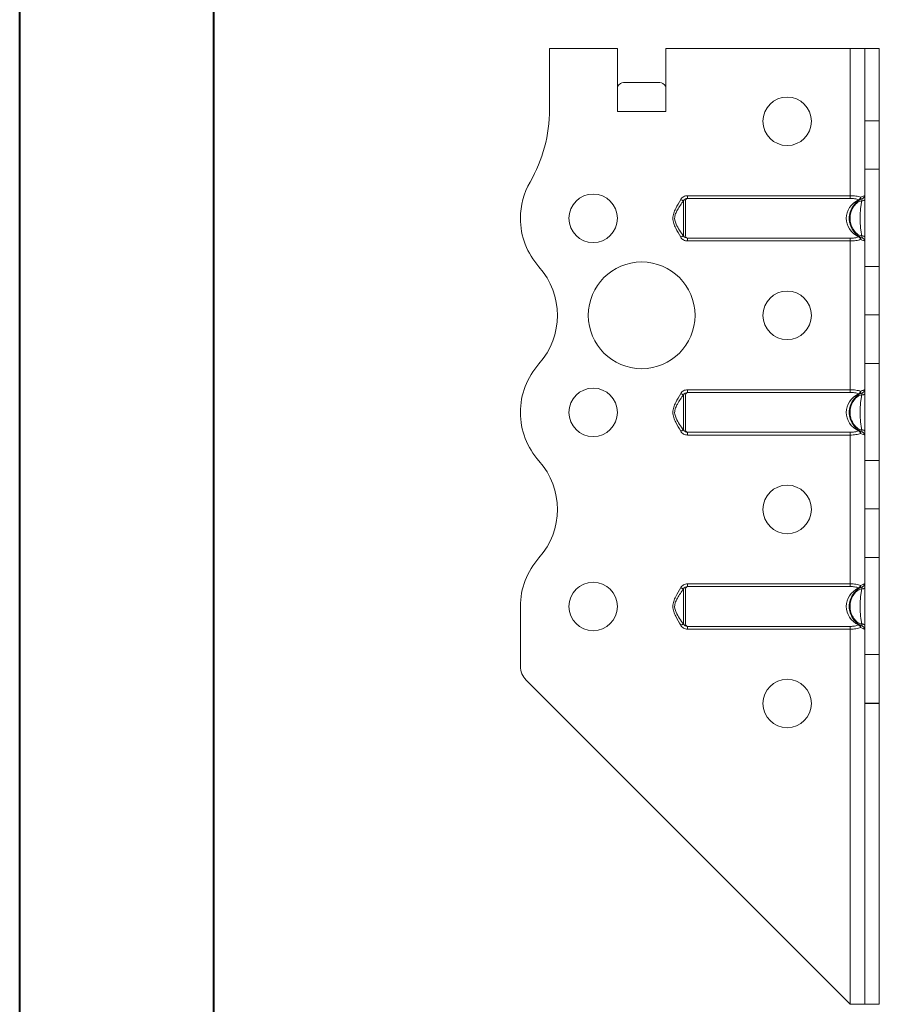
# Model space of a CAD drawing. Header units: millimetres. Extents: x 0 to 210, y 0 to 297.
# Tile 7 of 9: x 0 to 44, y 195 to 246. Entities that reach past the tile are written whole.
import ezdxf

# ---------------------------------------------------------------- set-up
doc = ezdxf.new("R2010")
doc.units = ezdxf.units.MM

msp = doc.modelspace()

# ---------------------------------------------------------------- linework, layer by layer
at = {"color": 7, "linetype": 'Continuous', "lineweight": 40}
for p, q in [((0.079, 0.215), (0.079, 297.215)), ((10.079, 5.215), (10.079, 292.215))]:
    msp.add_line(p, q, dxfattribs=at)
at = {"color": 7, "linetype": 'Continuous', "lineweight": 15}
for p, q in [((27.39, 244.598), (27.39, 241.458)), ((30.89, 244.598), (27.39, 244.598)), ((30.89, 241.348), (30.89, 244.598)), ((33.39, 241.348), (33.39, 244.598)), ((42.89, 244.598), (33.39, 244.598)), ((43.64, 244.598), (42.89, 244.598)), ((42.89, 244.598), (42.89, 237.014)), ((44.39, 244.598), (43.64, 244.598)), ((43.64, 240.873), (43.64, 244.598)), ((44.39, 240.873), (44.39, 244.598)), ((31.203, 242.848), (33.078, 242.848)), ((30.89, 241.348), (33.39, 241.348)), ((43.64, 240.873), (44.39, 240.873)), ((43.64, 238.373), (43.64, 240.873)), ((44.39, 240.873), (44.39, 238.373)), ((44.39, 238.373), (43.64, 238.373)), ((43.64, 238.373), (43.64, 233.372)), ((44.39, 233.372), (44.39, 238.373)), ((34.497, 237.014), (34.497, 236.874)), ((34.497, 237.014), (42.89, 237.014)), ((42.89, 237.014), (42.89, 236.874)), ((42.89, 236.874), (34.497, 236.874)), ((34.497, 234.821), (42.89, 234.821)), ((34.497, 234.821), (34.497, 234.681)), ((42.89, 234.681), (34.497, 234.681)), ((42.89, 234.821), (42.89, 234.681)), ((42.89, 234.681), (42.89, 227.014)), ((43.64, 233.372), (44.39, 233.372)), ((43.64, 230.872), (43.64, 233.372)), ((44.39, 233.372), (44.39, 230.872)), ((44.39, 230.872), (43.64, 230.872)), ((43.64, 230.872), (44.39, 230.872)), ((43.64, 230.872), (43.64, 230.872)), ((43.64, 228.373), (43.64, 230.872)), ((44.39, 230.872), (44.39, 230.872)), ((44.39, 230.872), (44.39, 228.373)), ((44.39, 228.373), (43.64, 228.373)), ((43.64, 228.373), (43.64, 223.372)), ((44.39, 223.372), (44.39, 228.373)), ((34.497, 227.014), (34.497, 226.874)), ((34.497, 227.014), (42.89, 227.014)), ((42.89, 226.874), (34.497, 226.874)), ((42.89, 227.014), (42.89, 226.874)), ((34.497, 224.821), (42.89, 224.821)), ((34.497, 224.821), (34.497, 224.681)), ((42.89, 224.821), (42.89, 224.681)), ((42.89, 224.681), (34.497, 224.681)), ((42.89, 224.681), (42.89, 217.014)), ((43.64, 223.372), (44.39, 223.372)), ((43.64, 220.872), (43.64, 223.372)), ((44.39, 223.372), (44.39, 220.872)), ((44.39, 220.872), (43.64, 220.872)), ((43.64, 220.872), (44.39, 220.872)), ((43.64, 218.373), (43.64, 220.872)), ((43.64, 220.872), (43.64, 220.872)), ((44.39, 220.872), (44.39, 218.373)), ((44.39, 220.872), (44.39, 220.872)), ((44.39, 218.373), (43.64, 218.373)), ((43.64, 218.373), (43.64, 213.372)), ((44.39, 213.372), (44.39, 218.373)), ((34.497, 217.014), (34.497, 216.874)), ((34.497, 217.014), (42.89, 217.014)), ((42.89, 216.874), (34.497, 216.874)), ((42.89, 217.014), (42.89, 216.874)), ((25.89, 215.847), (25.89, 212.762)), ((34.497, 214.821), (42.89, 214.821)), ((34.497, 214.821), (34.497, 214.681)), ((42.89, 214.681), (34.497, 214.681)), ((42.89, 214.821), (42.89, 214.681)), ((42.89, 214.681), (42.89, 195.348)), ((43.64, 213.372), (44.39, 213.372)), ((43.64, 210.872), (43.64, 213.372)), ((44.39, 213.372), (44.39, 210.872)), ((42.89, 195.348), (26.183, 212.055)), ((44.39, 210.872), (43.64, 210.872)), ((43.64, 210.848), (43.64, 210.872)), ((44.39, 210.848), (43.64, 210.848)), ((43.64, 195.348), (43.64, 210.848)), ((44.39, 210.848), (44.39, 210.872)), ((44.39, 195.348), (44.39, 210.848)), ((42.89, 195.348), (43.64, 195.348)), ((44.39, 195.348), (43.64, 195.348))]:
    msp.add_line(p, q, dxfattribs=at)
at = {"color": 7, "linetype": 'Continuous', "lineweight": 15, "flags": 128}
for points in [[(34.155, 236.818), (34.181, 236.804), (34.207, 236.791), (34.23, 236.779), (34.25, 236.769), (34.267, 236.76), (34.279, 236.754), (34.286, 236.75), (34.288, 236.749)], [(43.64, 236.818), (43.637, 236.804), (43.629, 236.791), (43.614, 236.779), (43.595, 236.769), (43.572, 236.76), (43.545, 236.754), (43.517, 236.75), (43.487, 236.749)], [(34.288, 234.946), (34.286, 234.945), (34.279, 234.941), (34.267, 234.935), (34.25, 234.926), (34.23, 234.916), (34.207, 234.904), (34.181, 234.891), (34.155, 234.877)], [(43.487, 234.946), (43.517, 234.945), (43.545, 234.941), (43.572, 234.935), (43.595, 234.926), (43.614, 234.916), (43.629, 234.904), (43.637, 234.891), (43.64, 234.877)], [(34.155, 226.818), (34.181, 226.804), (34.207, 226.791), (34.23, 226.779), (34.25, 226.769), (34.267, 226.76), (34.279, 226.754), (34.286, 226.75), (34.288, 226.749)], [(43.64, 226.818), (43.637, 226.804), (43.629, 226.791), (43.614, 226.779), (43.595, 226.769), (43.572, 226.76), (43.545, 226.754), (43.517, 226.75), (43.487, 226.749)], [(34.288, 224.946), (34.286, 224.945), (34.279, 224.941), (34.267, 224.935), (34.25, 224.926), (34.23, 224.916), (34.207, 224.904), (34.181, 224.891), (34.155, 224.877)], [(43.487, 224.946), (43.517, 224.945), (43.545, 224.941), (43.572, 224.935), (43.595, 224.926), (43.614, 224.916), (43.629, 224.904), (43.637, 224.891), (43.64, 224.877)], [(34.155, 216.818), (34.181, 216.804), (34.207, 216.791), (34.23, 216.779), (34.25, 216.769), (34.267, 216.76), (34.279, 216.754), (34.286, 216.75), (34.288, 216.749)], [(43.64, 216.818), (43.637, 216.804), (43.629, 216.791), (43.614, 216.779), (43.595, 216.769), (43.572, 216.76), (43.545, 216.754), (43.517, 216.75), (43.487, 216.749)], [(34.288, 214.946), (34.286, 214.945), (34.279, 214.941), (34.267, 214.935), (34.25, 214.926), (34.23, 214.916), (34.207, 214.904), (34.181, 214.891), (34.155, 214.877)], [(43.487, 214.946), (43.517, 214.945), (43.545, 214.941), (43.572, 214.935), (43.595, 214.926), (43.614, 214.916), (43.629, 214.904), (43.637, 214.891), (43.64, 214.877)]]:
    msp.add_lwpolyline(points, dxfattribs=at)
at = {"color": 7, "linetype": 'Continuous', "lineweight": 15}
for centre, radius in [((39.64, 240.848), 1.25), ((29.64, 235.848), 1.25), ((32.14, 230.848), 2.75), ((39.64, 230.848), 1.25), ((29.64, 225.848), 1.25), ((39.64, 220.848), 1.25), ((29.64, 215.848), 1.25), ((39.64, 210.848), 1.25)]:
    msp.add_circle(centre, radius, dxfattribs=at)
for centre, radius, start, end in [((19.89, 241.458), 7.5, 330.0736, 0), ((29.64, 235.845), 3.75, 150.0736, 179.9591), ((43.49, 237.014), 0.15, 291.1002, 0), ((43.222, 236.983), 0.206, 296.6888, 344.8257), ((43.352, 236.874), 0.0829, 243.0698, 296.9302), ((43.32, 236.885), 0.11, 309.3514, 23.8131), ((29.64, 235.848), 3.75, 180, 221.8123), ((43.352, 234.821), 0.0829, 63.0698, 116.9302), ((43.222, 234.712), 0.206, 15.1732, 63.3123), ((43.32, 234.81), 0.11, 336.1863, 50.6492), ((43.49, 234.681), 0.15, 0, 68.8998), ((24.05, 230.848), 3.75, 318.1863, 41.8123), ((29.64, 225.848), 3.75, 138.1863, 180), ((43.222, 226.983), 0.206, 296.6888, 344.8257), ((43.352, 226.874), 0.0829, 243.0698, 296.9302), ((43.32, 226.885), 0.11, 309.3514, 23.8131), ((43.49, 227.014), 0.15, 291.1002, 0), ((29.64, 225.848), 3.75, 180, 221.8137), ((43.352, 224.821), 0.0829, 63.0745, 116.9255), ((43.222, 224.712), 0.206, 15.1743, 63.3112), ((43.32, 224.81), 0.11, 336.1869, 50.6486), ((43.49, 224.681), 0.15, 0, 68.8998), ((24.05, 220.848), 3.75, 318.1877, 41.8137), ((29.64, 215.847), 3.75, 138.1877, 180), ((43.222, 216.983), 0.206, 296.6891, 344.8262), ((43.352, 216.874), 0.0829, 243.0745, 296.9255), ((43.32, 216.885), 0.11, 309.3518, 23.8131), ((43.49, 217.014), 0.15, 291.1002, 0), ((43.352, 214.821), 0.0829, 63.0745, 116.9255), ((43.222, 214.712), 0.206, 15.1743, 63.3112), ((43.32, 214.81), 0.11, 336.1869, 50.6486), ((43.49, 214.681), 0.15, 0, 68.8998), ((26.89, 212.762), 1, 180, 225)]:
    msp.add_arc(centre, radius, start, end, dxfattribs=at)
for centre, major_axis, ratio, start_param, end_param in [((31.203, 241.348), (0, 1.5), 0.416667, 0, 0.523599), ((33.078, 241.348), (0, 1.5), 0.416667, 5.759587, 6.283185), ((43.94, 235.848), (1.25, 0), 0.88, 2.095075, 4.18811), ((43.94, 225.848), (1.25, 0), 0.88, 2.095075, 4.18811), ((43.94, 215.848), (1.25, 0), 0.88, 2.095075, 4.18811)]:
    msp.add_ellipse(centre, major_axis=major_axis, ratio=ratio, start_param=start_param, end_param=end_param, dxfattribs=at)
for points, knots in [([(34.497, 237.014), (34.428, 237.014), (34.359, 236.996), (34.237, 236.93), (34.187, 236.88), (34.155, 236.818)], [0, 0, 0, 0, 0.5, 0.5, 1, 1, 1, 1]), ([(42.89, 237.014), (42.94, 237.014), (42.99, 237.012), (43.087, 237.006), (43.135, 237.001), (43.271, 236.981), (43.353, 236.961), (43.421, 236.93)], [0, 0, 0, 0, 0.25, 0.25, 0.5, 0.5, 1, 1, 1, 1]), ([(43.421, 236.93), (43.488, 236.961), (43.544, 236.981), (43.601, 237.001), (43.616, 237.006), (43.635, 237.012), (43.64, 237.014), (43.64, 237.014)], [0, 0, 0, 0, 0.5, 0.5, 0.75, 0.75, 1, 1, 1, 1]), ([(34.155, 234.877), (34.074, 235.035), (33.977, 235.185), (33.856, 235.421), (33.819, 235.501), (33.764, 235.67), (33.747, 235.76), (33.748, 235.937), (33.764, 236.025), (33.819, 236.194), (33.856, 236.274), (33.978, 236.51), (34.074, 236.66), (34.155, 236.818)], [0, 0, 0, 0, 0.25, 0.25, 0.375, 0.375, 0.5, 0.5, 0.625, 0.625, 0.75, 0.75, 1, 1, 1, 1]), ([(34.297, 236.761), (34.189, 236.603), (34.043, 236.388), (33.887, 236.102), (33.835, 235.921), (33.841, 235.731), (33.974, 235.382), (34.161, 235.13), (34.305, 234.934)], [0, 0, 0, 0, 0.280337, 0.380788, 0.467927, 0.548301, 0.65026, 1, 1, 1, 1]), ([(34.288, 236.749), (34.308, 236.787), (34.341, 236.817), (34.416, 236.857), (34.456, 236.869), (34.497, 236.874)], [0, 0, 0, 0, 0.5, 0.5, 1, 1, 1, 1]), ([(34.288, 234.946), (34.288, 234.944), (34.291, 234.961), (34.294, 235.006), (34.295, 235.034), (34.298, 235.128), (34.299, 235.205), (34.299, 235.372), (34.3, 235.463), (34.3, 235.653), (34.3, 235.75), (34.3, 235.947), (34.3, 236.043), (34.3, 236.232), (34.299, 236.323), (34.299, 236.489), (34.298, 236.566), (34.295, 236.661), (34.294, 236.689), (34.291, 236.734), (34.288, 236.751), (34.288, 236.749)], [0, 0, 0, 0, 0.0625, 0.0625, 0.125, 0.125, 0.25, 0.25, 0.375, 0.375, 0.5, 0.5, 0.625, 0.625, 0.75, 0.75, 0.875, 0.875, 0.9375, 0.9375, 1, 1, 1, 1]), ([(34.497, 236.874), (34.483, 236.865), (34.467, 236.856), (34.438, 236.835), (34.427, 236.823), (34.409, 236.784), (34.405, 236.753), (34.399, 236.685), (34.398, 236.648), (34.396, 236.567), (34.396, 236.523), (34.398, 236.386), (34.4, 236.285), (34.404, 236.072), (34.405, 235.962), (34.405, 235.737), (34.404, 235.626), (34.4, 235.412), (34.398, 235.31), (34.396, 235.127), (34.396, 235.045), (34.405, 234.943), (34.409, 234.912), (34.427, 234.872), (34.438, 234.86), (34.467, 234.839), (34.483, 234.83), (34.497, 234.821)], [0, 0, 0, 0, 0.03125, 0.03125, 0.0625, 0.0625, 0.125, 0.125, 0.1875, 0.1875, 0.25, 0.25, 0.375, 0.375, 0.5, 0.5, 0.625, 0.625, 0.75, 0.75, 0.875, 0.875, 0.9375, 0.9375, 0.96875, 0.96875, 1, 1, 1, 1]), ([(43.544, 234.821), (43.522, 234.83), (43.5, 234.839), (43.457, 234.859), (43.435, 234.87), (43.362, 234.91), (43.315, 234.941), (43.226, 235.009), (43.184, 235.046), (43.107, 235.127), (43.071, 235.171), (42.975, 235.308), (42.925, 235.411), (42.874, 235.57), (42.862, 235.624), (42.845, 235.734), (42.84, 235.791), (42.84, 235.959), (42.857, 236.07), (42.924, 236.284), (42.973, 236.384), (43.102, 236.569), (43.179, 236.649), (43.312, 236.752), (43.36, 236.784), (43.432, 236.823), (43.455, 236.835), (43.5, 236.856), (43.522, 236.865), (43.544, 236.874)], [0, 0, 0, 0, 0.03125, 0.03125, 0.0625, 0.0625, 0.125, 0.125, 0.1875, 0.1875, 0.25, 0.25, 0.375, 0.375, 0.4375, 0.4375, 0.5, 0.5, 0.625, 0.625, 0.75, 0.75, 0.875, 0.875, 0.9375, 0.9375, 0.96875, 0.96875, 1, 1, 1, 1]), ([(43.487, 236.749), (43.437, 236.751), (43.39, 236.734), (43.302, 236.689), (43.262, 236.661), (43.15, 236.566), (43.086, 236.489), (42.984, 236.322), (42.947, 236.232), (42.895, 236.042), (42.883, 235.946), (42.883, 235.75), (42.896, 235.652), (42.946, 235.465), (42.985, 235.373), (43.086, 235.207), (43.149, 235.13), (43.261, 235.035), (43.302, 235.006), (43.389, 234.961), (43.437, 234.944), (43.487, 234.946)], [0, 0, 0, 0, 0.0625, 0.0625, 0.125, 0.125, 0.25, 0.25, 0.375, 0.375, 0.5, 0.5, 0.625, 0.625, 0.75, 0.75, 0.875, 0.875, 0.9375, 0.9375, 1, 1, 1, 1]), ([(43.315, 236.8), (43.259, 236.828), (43.192, 236.846), (43.047, 236.869), (42.969, 236.874), (42.89, 236.874)], [0, 0, 0, 0, 0.5, 0.5, 1, 1, 1, 1]), ([(43.487, 234.946), (43.47, 235.02), (43.458, 235.091), (43.438, 235.233), (43.43, 235.304), (43.417, 235.449), (43.411, 235.523), (43.403, 235.679), (43.4, 235.764), (43.4, 235.933), (43.403, 236.016), (43.411, 236.173), (43.417, 236.247), (43.43, 236.392), (43.438, 236.463), (43.458, 236.605), (43.47, 236.676), (43.487, 236.749)], [0, 0, 0, 0, 0.125, 0.125, 0.25, 0.25, 0.375, 0.375, 0.5, 0.5, 0.625, 0.625, 0.75, 0.75, 0.875, 0.875, 1, 1, 1, 1]), ([(43.544, 236.874), (43.532, 236.869), (43.519, 236.857), (43.499, 236.817), (43.495, 236.787), (43.487, 236.749)], [0, 0, 0, 0, 0.5, 0.5, 1, 1, 1, 1]), ([(34.497, 234.821), (34.455, 234.826), (34.415, 234.838), (34.341, 234.878), (34.308, 234.908), (34.288, 234.946)], [0, 0, 0, 0, 0.5, 0.5, 1, 1, 1, 1]), ([(43.487, 234.946), (43.495, 234.908), (43.499, 234.878), (43.519, 234.838), (43.532, 234.826), (43.544, 234.821)], [0, 0, 0, 0, 0.5, 0.5, 1, 1, 1, 1]), ([(34.155, 234.877), (34.187, 234.815), (34.238, 234.765), (34.358, 234.699), (34.427, 234.681), (34.497, 234.681)], [0, 0, 0, 0, 0.5, 0.5, 1, 1, 1, 1]), ([(42.89, 234.821), (42.969, 234.821), (43.047, 234.826), (43.192, 234.849), (43.259, 234.867), (43.315, 234.895)], [0, 0, 0, 0, 0.5, 0.5, 1, 1, 1, 1]), ([(43.421, 234.765), (43.353, 234.734), (43.271, 234.714), (43.135, 234.694), (43.087, 234.689), (42.99, 234.683), (42.94, 234.681), (42.89, 234.681)], [0, 0, 0, 0, 0.5, 0.5, 0.75, 0.75, 1, 1, 1, 1]), ([(43.64, 234.681), (43.64, 234.681), (43.635, 234.683), (43.616, 234.689), (43.601, 234.694), (43.544, 234.714), (43.488, 234.734), (43.421, 234.765)], [0, 0, 0, 0, 0.25, 0.25, 0.5, 0.5, 1, 1, 1, 1]), ([(34.155, 224.877), (34.074, 225.035), (33.977, 225.185), (33.856, 225.421), (33.819, 225.501), (33.764, 225.67), (33.747, 225.76), (33.748, 225.937), (33.764, 226.025), (33.819, 226.194), (33.856, 226.274), (33.978, 226.51), (34.074, 226.66), (34.155, 226.818)], [0, 0, 0, 0, 0.25, 0.25, 0.375, 0.375, 0.5, 0.5, 0.625, 0.625, 0.75, 0.75, 1, 1, 1, 1]), ([(34.497, 227.014), (34.428, 227.014), (34.359, 226.996), (34.237, 226.93), (34.187, 226.88), (34.155, 226.818)], [0, 0, 0, 0, 0.5, 0.5, 1, 1, 1, 1]), ([(34.288, 226.749), (34.308, 226.787), (34.341, 226.817), (34.416, 226.857), (34.456, 226.869), (34.497, 226.874)], [0, 0, 0, 0, 0.5, 0.5, 1, 1, 1, 1]), ([(34.497, 226.874), (34.483, 226.865), (34.467, 226.856), (34.438, 226.835), (34.427, 226.823), (34.409, 226.784), (34.405, 226.753), (34.399, 226.685), (34.398, 226.648), (34.396, 226.567), (34.396, 226.523), (34.398, 226.386), (34.4, 226.285), (34.404, 226.072), (34.405, 225.962), (34.405, 225.737), (34.404, 225.626), (34.4, 225.412), (34.398, 225.31), (34.396, 225.127), (34.396, 225.045), (34.405, 224.943), (34.409, 224.912), (34.427, 224.872), (34.438, 224.86), (34.467, 224.839), (34.483, 224.83), (34.497, 224.821)], [0, 0, 0, 0, 0.03125, 0.03125, 0.0625, 0.0625, 0.125, 0.125, 0.1875, 0.1875, 0.25, 0.25, 0.375, 0.375, 0.5, 0.5, 0.625, 0.625, 0.75, 0.75, 0.875, 0.875, 0.9375, 0.9375, 0.96875, 0.96875, 1, 1, 1, 1]), ([(43.544, 224.821), (43.522, 224.83), (43.5, 224.839), (43.457, 224.859), (43.435, 224.87), (43.362, 224.91), (43.315, 224.941), (43.226, 225.009), (43.184, 225.046), (43.107, 225.127), (43.071, 225.171), (42.975, 225.308), (42.925, 225.411), (42.874, 225.57), (42.862, 225.624), (42.845, 225.734), (42.84, 225.791), (42.84, 225.959), (42.857, 226.07), (42.924, 226.284), (42.973, 226.384), (43.102, 226.569), (43.179, 226.649), (43.312, 226.752), (43.36, 226.784), (43.432, 226.823), (43.455, 226.835), (43.5, 226.856), (43.522, 226.865), (43.544, 226.874)], [0, 0, 0, 0, 0.03125, 0.03125, 0.0625, 0.0625, 0.125, 0.125, 0.1875, 0.1875, 0.25, 0.25, 0.375, 0.375, 0.4375, 0.4375, 0.5, 0.5, 0.625, 0.625, 0.75, 0.75, 0.875, 0.875, 0.9375, 0.9375, 0.96875, 0.96875, 1, 1, 1, 1]), ([(42.89, 227.014), (42.94, 227.014), (42.99, 227.012), (43.087, 227.006), (43.135, 227.001), (43.271, 226.981), (43.353, 226.961), (43.421, 226.93)], [0, 0, 0, 0, 0.25, 0.25, 0.5, 0.5, 1, 1, 1, 1]), ([(43.315, 226.8), (43.259, 226.828), (43.192, 226.846), (43.047, 226.869), (42.969, 226.874), (42.89, 226.874)], [0, 0, 0, 0, 0.5, 0.5, 1, 1, 1, 1]), ([(43.421, 226.93), (43.488, 226.961), (43.544, 226.981), (43.601, 227.001), (43.616, 227.006), (43.635, 227.012), (43.64, 227.014), (43.64, 227.014)], [0, 0, 0, 0, 0.5, 0.5, 0.75, 0.75, 1, 1, 1, 1]), ([(43.544, 226.874), (43.532, 226.869), (43.519, 226.857), (43.499, 226.817), (43.495, 226.787), (43.487, 226.749)], [0, 0, 0, 0, 0.5, 0.5, 1, 1, 1, 1]), ([(34.297, 226.761), (34.189, 226.603), (34.043, 226.388), (33.887, 226.102), (33.835, 225.921), (33.841, 225.731), (33.974, 225.382), (34.161, 225.13), (34.305, 224.934)], [0, 0, 0, 0, 0.280337, 0.380787, 0.467926, 0.548301, 0.650259, 1, 1, 1, 1]), ([(34.288, 224.946), (34.288, 224.944), (34.291, 224.961), (34.294, 225.006), (34.295, 225.034), (34.298, 225.128), (34.299, 225.205), (34.299, 225.372), (34.3, 225.463), (34.3, 225.653), (34.3, 225.75), (34.3, 225.947), (34.3, 226.043), (34.3, 226.232), (34.299, 226.323), (34.299, 226.489), (34.298, 226.566), (34.295, 226.661), (34.294, 226.689), (34.291, 226.734), (34.288, 226.751), (34.288, 226.749)], [0, 0, 0, 0, 0.0625, 0.0625, 0.125, 0.125, 0.25, 0.25, 0.375, 0.375, 0.5, 0.5, 0.625, 0.625, 0.75, 0.75, 0.875, 0.875, 0.9375, 0.9375, 1, 1, 1, 1]), ([(43.487, 226.749), (43.437, 226.751), (43.39, 226.734), (43.302, 226.689), (43.262, 226.661), (43.15, 226.566), (43.086, 226.489), (42.984, 226.322), (42.947, 226.232), (42.895, 226.042), (42.883, 225.946), (42.883, 225.75), (42.896, 225.652), (42.946, 225.465), (42.985, 225.373), (43.086, 225.207), (43.149, 225.13), (43.261, 225.035), (43.302, 225.006), (43.389, 224.961), (43.437, 224.944), (43.487, 224.946)], [0, 0, 0, 0, 0.0625, 0.0625, 0.125, 0.125, 0.25, 0.25, 0.375, 0.375, 0.5, 0.5, 0.625, 0.625, 0.75, 0.75, 0.875, 0.875, 0.9375, 0.9375, 1, 1, 1, 1]), ([(43.487, 224.946), (43.47, 225.02), (43.458, 225.091), (43.438, 225.233), (43.43, 225.304), (43.417, 225.449), (43.411, 225.523), (43.403, 225.679), (43.4, 225.764), (43.4, 225.933), (43.403, 226.016), (43.411, 226.173), (43.417, 226.247), (43.43, 226.392), (43.438, 226.463), (43.458, 226.605), (43.47, 226.676), (43.487, 226.749)], [0, 0, 0, 0, 0.125, 0.125, 0.25, 0.25, 0.375, 0.375, 0.5, 0.5, 0.625, 0.625, 0.75, 0.75, 0.875, 0.875, 1, 1, 1, 1]), ([(34.155, 224.877), (34.187, 224.815), (34.238, 224.765), (34.358, 224.699), (34.427, 224.681), (34.497, 224.681)], [0, 0, 0, 0, 0.5, 0.5, 1, 1, 1, 1]), ([(34.497, 224.821), (34.455, 224.826), (34.415, 224.838), (34.341, 224.878), (34.308, 224.908), (34.288, 224.946)], [0, 0, 0, 0, 0.5, 0.5, 1, 1, 1, 1]), ([(42.89, 224.821), (42.969, 224.821), (43.047, 224.826), (43.192, 224.849), (43.259, 224.867), (43.315, 224.895)], [0, 0, 0, 0, 0.5, 0.5, 1, 1, 1, 1]), ([(43.421, 224.765), (43.353, 224.734), (43.271, 224.714), (43.135, 224.694), (43.087, 224.689), (42.99, 224.683), (42.94, 224.681), (42.89, 224.681)], [0, 0, 0, 0, 0.5, 0.5, 0.75, 0.75, 1, 1, 1, 1]), ([(43.64, 224.681), (43.64, 224.681), (43.635, 224.683), (43.616, 224.689), (43.601, 224.694), (43.544, 224.714), (43.488, 224.734), (43.421, 224.765)], [0, 0, 0, 0, 0.25, 0.25, 0.5, 0.5, 1, 1, 1, 1]), ([(43.487, 224.946), (43.495, 224.908), (43.499, 224.878), (43.519, 224.838), (43.532, 224.826), (43.544, 224.821)], [0, 0, 0, 0, 0.5, 0.5, 1, 1, 1, 1]), ([(34.155, 214.877), (34.074, 215.035), (33.977, 215.185), (33.856, 215.421), (33.819, 215.501), (33.764, 215.67), (33.747, 215.76), (33.748, 215.937), (33.764, 216.025), (33.819, 216.194), (33.856, 216.274), (33.978, 216.51), (34.074, 216.66), (34.155, 216.818)], [0, 0, 0, 0, 0.25, 0.25, 0.375, 0.375, 0.5, 0.5, 0.625, 0.625, 0.75, 0.75, 1, 1, 1, 1]), ([(34.297, 216.761), (34.189, 216.603), (34.043, 216.388), (33.887, 216.102), (33.835, 215.921), (33.841, 215.731), (33.974, 215.382), (34.161, 215.13), (34.305, 214.934)], [0, 0, 0, 0, 0.280336, 0.380787, 0.467927, 0.548301, 0.650259, 1, 1, 1, 1]), ([(34.497, 217.014), (34.428, 217.014), (34.359, 216.996), (34.237, 216.93), (34.187, 216.88), (34.155, 216.818)], [0, 0, 0, 0, 0.5, 0.5, 1, 1, 1, 1]), ([(34.288, 216.749), (34.308, 216.787), (34.341, 216.817), (34.416, 216.857), (34.456, 216.869), (34.497, 216.874)], [0, 0, 0, 0, 0.5, 0.5, 1, 1, 1, 1]), ([(34.288, 214.946), (34.288, 214.944), (34.291, 214.961), (34.294, 215.006), (34.295, 215.034), (34.298, 215.128), (34.299, 215.205), (34.299, 215.372), (34.3, 215.463), (34.3, 215.653), (34.3, 215.75), (34.3, 215.947), (34.3, 216.043), (34.3, 216.232), (34.299, 216.323), (34.299, 216.489), (34.298, 216.566), (34.295, 216.661), (34.294, 216.689), (34.291, 216.734), (34.288, 216.751), (34.288, 216.749)], [0, 0, 0, 0, 0.0625, 0.0625, 0.125, 0.125, 0.25, 0.25, 0.375, 0.375, 0.5, 0.5, 0.625, 0.625, 0.75, 0.75, 0.875, 0.875, 0.9375, 0.9375, 1, 1, 1, 1]), ([(34.497, 216.874), (34.483, 216.865), (34.467, 216.856), (34.438, 216.835), (34.427, 216.823), (34.409, 216.784), (34.405, 216.753), (34.399, 216.685), (34.398, 216.648), (34.396, 216.567), (34.396, 216.523), (34.398, 216.386), (34.4, 216.285), (34.404, 216.072), (34.405, 215.962), (34.405, 215.737), (34.404, 215.626), (34.4, 215.412), (34.398, 215.31), (34.396, 215.127), (34.396, 215.045), (34.405, 214.943), (34.409, 214.912), (34.427, 214.872), (34.438, 214.86), (34.467, 214.839), (34.483, 214.83), (34.497, 214.821)], [0, 0, 0, 0, 0.03125, 0.03125, 0.0625, 0.0625, 0.125, 0.125, 0.1875, 0.1875, 0.25, 0.25, 0.375, 0.375, 0.5, 0.5, 0.625, 0.625, 0.75, 0.75, 0.875, 0.875, 0.9375, 0.9375, 0.96875, 0.96875, 1, 1, 1, 1]), ([(43.544, 214.821), (43.522, 214.83), (43.5, 214.839), (43.457, 214.859), (43.435, 214.87), (43.362, 214.91), (43.315, 214.941), (43.226, 215.009), (43.184, 215.046), (43.107, 215.127), (43.071, 215.171), (42.975, 215.308), (42.925, 215.411), (42.874, 215.57), (42.862, 215.624), (42.845, 215.734), (42.84, 215.791), (42.84, 215.959), (42.857, 216.07), (42.924, 216.284), (42.973, 216.384), (43.102, 216.569), (43.179, 216.649), (43.312, 216.752), (43.36, 216.784), (43.432, 216.823), (43.455, 216.835), (43.5, 216.856), (43.522, 216.865), (43.544, 216.874)], [0, 0, 0, 0, 0.03125, 0.03125, 0.0625, 0.0625, 0.125, 0.125, 0.1875, 0.1875, 0.25, 0.25, 0.375, 0.375, 0.4375, 0.4375, 0.5, 0.5, 0.625, 0.625, 0.75, 0.75, 0.875, 0.875, 0.9375, 0.9375, 0.96875, 0.96875, 1, 1, 1, 1]), ([(43.487, 216.749), (43.437, 216.751), (43.39, 216.734), (43.302, 216.689), (43.262, 216.661), (43.15, 216.566), (43.086, 216.489), (42.984, 216.322), (42.947, 216.232), (42.895, 216.042), (42.883, 215.946), (42.883, 215.75), (42.896, 215.652), (42.946, 215.465), (42.985, 215.373), (43.086, 215.207), (43.149, 215.13), (43.261, 215.035), (43.302, 215.006), (43.389, 214.961), (43.437, 214.944), (43.487, 214.946)], [0, 0, 0, 0, 0.0625, 0.0625, 0.125, 0.125, 0.25, 0.25, 0.375, 0.375, 0.5, 0.5, 0.625, 0.625, 0.75, 0.75, 0.875, 0.875, 0.9375, 0.9375, 1, 1, 1, 1]), ([(42.89, 217.014), (42.94, 217.014), (42.99, 217.012), (43.087, 217.006), (43.135, 217.001), (43.271, 216.981), (43.353, 216.961), (43.421, 216.93)], [0, 0, 0, 0, 0.25, 0.25, 0.5, 0.5, 1, 1, 1, 1]), ([(43.315, 216.8), (43.259, 216.828), (43.192, 216.846), (43.047, 216.869), (42.969, 216.874), (42.89, 216.874)], [0, 0, 0, 0, 0.5, 0.5, 1, 1, 1, 1]), ([(43.487, 214.946), (43.47, 215.02), (43.458, 215.091), (43.438, 215.233), (43.43, 215.304), (43.417, 215.449), (43.411, 215.523), (43.403, 215.679), (43.4, 215.764), (43.4, 215.933), (43.403, 216.016), (43.411, 216.173), (43.417, 216.247), (43.43, 216.392), (43.438, 216.463), (43.458, 216.605), (43.47, 216.676), (43.487, 216.749)], [0, 0, 0, 0, 0.125, 0.125, 0.25, 0.25, 0.375, 0.375, 0.5, 0.5, 0.625, 0.625, 0.75, 0.75, 0.875, 0.875, 1, 1, 1, 1]), ([(43.421, 216.93), (43.488, 216.961), (43.544, 216.981), (43.601, 217.001), (43.616, 217.006), (43.635, 217.012), (43.64, 217.014), (43.64, 217.014)], [0, 0, 0, 0, 0.5, 0.5, 0.75, 0.75, 1, 1, 1, 1]), ([(43.544, 216.874), (43.532, 216.869), (43.519, 216.857), (43.499, 216.817), (43.495, 216.787), (43.487, 216.749)], [0, 0, 0, 0, 0.5, 0.5, 1, 1, 1, 1]), ([(34.155, 214.877), (34.187, 214.815), (34.238, 214.765), (34.358, 214.699), (34.427, 214.681), (34.497, 214.681)], [0, 0, 0, 0, 0.5, 0.5, 1, 1, 1, 1]), ([(34.497, 214.821), (34.455, 214.826), (34.415, 214.838), (34.341, 214.878), (34.308, 214.908), (34.288, 214.946)], [0, 0, 0, 0, 0.5, 0.5, 1, 1, 1, 1]), ([(42.89, 214.821), (42.969, 214.821), (43.047, 214.826), (43.192, 214.849), (43.259, 214.867), (43.315, 214.895)], [0, 0, 0, 0, 0.5, 0.5, 1, 1, 1, 1]), ([(43.421, 214.765), (43.353, 214.734), (43.271, 214.714), (43.135, 214.694), (43.087, 214.689), (42.99, 214.683), (42.94, 214.681), (42.89, 214.681)], [0, 0, 0, 0, 0.5, 0.5, 0.75, 0.75, 1, 1, 1, 1]), ([(43.64, 214.681), (43.64, 214.681), (43.635, 214.683), (43.616, 214.689), (43.601, 214.694), (43.544, 214.714), (43.488, 214.734), (43.421, 214.765)], [0, 0, 0, 0, 0.25, 0.25, 0.5, 0.5, 1, 1, 1, 1]), ([(43.487, 214.946), (43.495, 214.908), (43.499, 214.878), (43.519, 214.838), (43.532, 214.826), (43.544, 214.821)], [0, 0, 0, 0, 0.5, 0.5, 1, 1, 1, 1])]:
    msp.add_open_spline(points, degree=3, knots=knots, dxfattribs=at)

doc.saveas('drawing.dxf')
